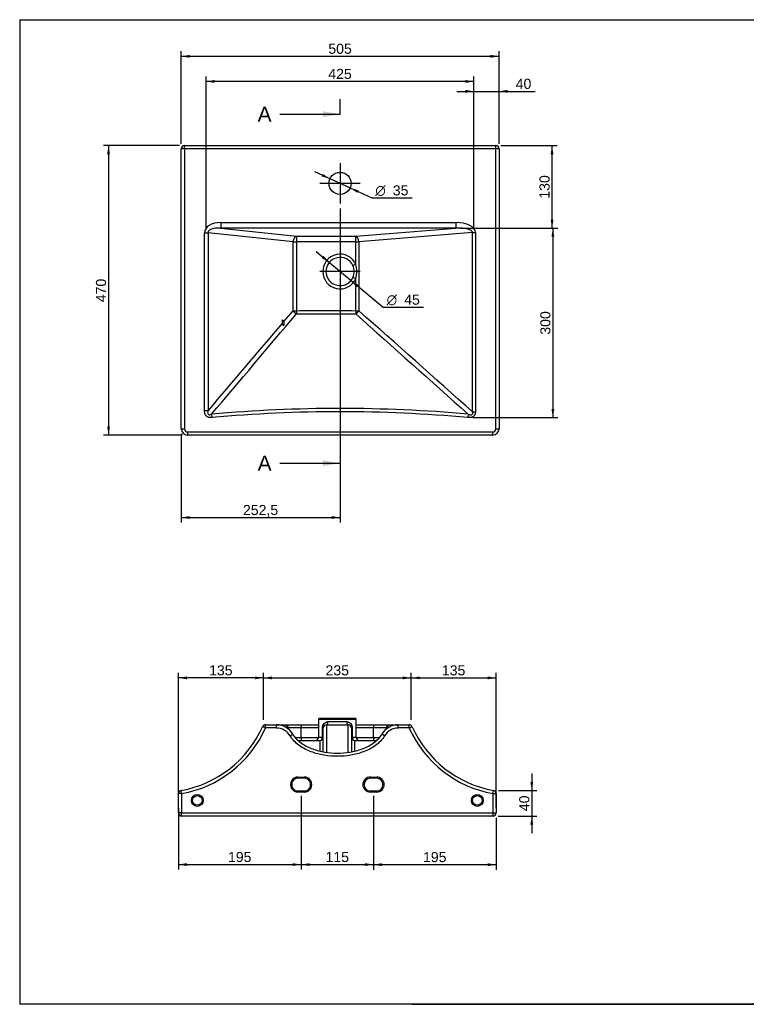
# Model space of a CAD drawing. Header units: millimetres. Extents: x 11 to 302, y 7 to 203.
# Tile 1 of 2: x 11 to 155, y 7 to 203. Entities that reach past the tile are written whole.
import ezdxf
from ezdxf.enums import TextEntityAlignment as Align
from ezdxf.lldxf.tags import DXFTag

# ---------------------------------------------------------------- set-up
doc = ezdxf.new("R2010")
doc.units = ezdxf.units.MM
for name, color, linetype in [('1', 7, 'Continuous'), ('Default', 7, 'Continuous'), ('LAVABO_BUTTERFLY', 7, 'Continuous'), ('Predefinito', 7, 'Continuous')]:
    doc.layers.add(name, color=color, linetype=linetype)
doc.styles.add('SEACAD_Arial', font='arial.ttf')
doc.styles.add('SEACAD_Solid_Edge_ANSI1_Symbols', font='semeca1.ttf')
tags = doc.linetypes.add('CENTER2', pattern=[28.575, 19.05, -3.175, 3.175, -3.175]).pattern_tags.tags
tags[10:11] = [DXFTag(74, 4), DXFTag(75, 0), DXFTag(340, '0'), DXFTag(46, 0.0), DXFTag(50, 0.0), DXFTag(44, 0.0), DXFTag(45, 0.0)]
tags[8:9] = [DXFTag(74, 4), DXFTag(75, 0), DXFTag(340, '0'), DXFTag(46, 0.0), DXFTag(50, 0.0), DXFTag(44, 0.0), DXFTag(45, 0.0)]
tags[6:7] = [DXFTag(74, 4), DXFTag(75, 0), DXFTag(340, '0'), DXFTag(46, 0.0), DXFTag(50, 0.0), DXFTag(44, 0.0), DXFTag(45, 0.0)]
tags[4:5] = [DXFTag(74, 4), DXFTag(75, 0), DXFTag(340, '0'), DXFTag(46, 0.0), DXFTag(50, 0.0), DXFTag(44, 0.0), DXFTag(45, 0.0)]
doc.dimstyles.new('ISO_PALLINATURA', dxfattribs={"dimtxt": 2, "dimasz": 1.7, "dimexe": 1, "dimexo": 1, "dimgap": 1, "dimtad": 0, "dimtih": 1, "dimtoh": 1, "dimlfac": 8, "dimtxsty": 'SEACAD_Arial', "dimblk1": '_SE_FILLED', "dimblk2": '_SE_FILLED', "dimsah": 1, "dimcen": 1, "dimadec": 0, "dimazin": 0, "dimtfac": 1, "dimtofl": 0, "dimtmove": 0, "dimatfit": 3, "dimfxl": 1, "dimtolj": 1, "dimarcsym": 0})

# ---------------------------------------------------------------- blocks, each defined once
blk = doc.blocks.new('SEANNOT_GROUP2')
at = {"layer": 'Default', "color": 7, "linetype": 'CENTER2'}
for p, q in [((74.52, 174.33), (74.52, 166.33)), ((78.52, 170.33), (70.52, 170.33))]:
    blk.add_line(p, q, dxfattribs=at)
blk = doc.blocks.new('SEANNOT_GROUP3')
at = {"layer": 'Default', "color": 7, "linetype": 'CENTER2'}
for p, q in [((74.52, 156.83), (74.52, 148.83)), ((78.52, 152.83), (70.52, 152.83))]:
    blk.add_line(p, q, dxfattribs=at)
blk = doc.blocks.new('SE')
at = {"layer": 'LAVABO_BUTTERFLY', "color": 7, "linetype": 'Continuous'}
for p, q in [((43.59, 177.21), (42.96, 177.21)), ((42.96, 121.58), (42.96, 177.21)), ((43.59, 177.83), (105.46, 177.83)), ((43.59, 177.21), (43.59, 177.83)), ((105.46, 177.21), (43.59, 177.21)), ((43.59, 177.21), (43.59, 121.58)), ((105.46, 177.21), (105.46, 177.83)), ((106.09, 177.21), (105.46, 177.21)), ((105.46, 121.58), (105.46, 177.21)), ((106.09, 177.21), (106.09, 121.58)), ((50.83, 162.56), (97.5, 162.56)), ((50.83, 162.56), (50.83, 161.45)), ((97.5, 162.56), (97.5, 161.45)), ((47.57, 125.21), (47.57, 160.53)), ((47.57, 160.53), (48.27, 160.53)), ((48.27, 160.53), (48.27, 125.21)), ((65.16, 158.72), (48.27, 160.53)), ((97.5, 161.45), (50.83, 161.45)), ((50.83, 161.45), (65.85, 159.84)), ((77.65, 159.84), (97.5, 161.45)), ((100.82, 160.56), (78.23, 158.72)), ((100.82, 124.96), (100.82, 160.56)), ((100.82, 160.56), (101.4, 160.56)), ((101.4, 160.56), (101.4, 124.96)), ((65.16, 145.05), (65.16, 158.72)), ((65.16, 158.72), (65.85, 158.72)), ((65.85, 159.84), (77.65, 159.84)), ((65.85, 159.84), (65.85, 158.72)), ((65.85, 158.72), (65.85, 145.05)), ((77.65, 158.72), (65.85, 158.72)), ((77.65, 158.72), (77.65, 159.84)), ((77.65, 158.72), (78.23, 158.72)), ((77.65, 154.26), (77.65, 158.72)), ((78.23, 158.72), (78.23, 145.05)), ((77.65, 154.26), (77.08, 154)), ((77.08, 151.67), (77.65, 151.41)), ((77.65, 145.05), (77.65, 151.41)), ((63.33, 142.92), (65.16, 145.05)), ((65.16, 145.05), (65.85, 145.05)), ((65.85, 145.05), (65.85, 144.42)), ((77.65, 145.05), (77.65, 144.42)), ((77.65, 145.05), (78.23, 145.05)), ((63.07, 142.62), (63.07, 143.25)), ((47.57, 125.21), (48.27, 125.21)), ((48.96, 124.47), (49.02, 123.81)), ((99.96, 124.49), (99.9, 123.82)), ((100.82, 124.96), (101.4, 124.96)), ((42.96, 121.58), (43.59, 121.58)), ((105.46, 121.58), (106.09, 121.58)), ((44.21, 120.96), (104.84, 120.96)), ((44.21, 120.96), (44.21, 120.33)), ((104.84, 120.33), (44.21, 120.33)), ((104.84, 120.33), (104.84, 120.96))]:
    blk.add_line(p, q, dxfattribs=at)
blk.add_circle((74.52, 170.33), 2.19, dxfattribs=at)
for centre, radius, start, end in [((43.59, 177.21), 0.625, 90, 180), ((105.46, 177.21), 0.625, 0, 90), ((74.52, 152.83), 3.44, 24.4874, 335.5126), ((74.52, 152.83), 2.81, 24.4874, 335.5126), ((74.52, 152.83), 2.81, 335.5126, 24.4874), ((72.65, 152.83), 5.2, 344.089, 15.911), ((-4753.54, -5311.43), 7288.28, 48.237087, 48.474768), ((-8570.31, 7441.8), 11306.41, 319.670407, 319.802887), ((62.49, 142.52), 0.938, 25.443, 51.1936), ((62.49, 142.52), 0.938, 329.7651, 25.443), ((71.91, 3322.68), 3178.27, 269.89082, 270.10347), ((10215.42, 11471.09), 15200.92, 228.170332, 228.283114), ((7540.03, -6230.8), 9824.72, 139.555452, 139.688752), ((74.55, -158.91), 284.54, 84.8746, 95.1595), ((44.21, 121.58), 1.25, 180, 270), ((44.21, 121.58), 0.625, 180, 270), ((104.84, 121.58), 0.625, 270, 0), ((104.84, 121.58), 1.25, 270, 0)]:
    blk.add_arc(centre, radius, start, end, dxfattribs=at)
for centre, major_axis, ratio, start_param, end_param in [((51.21, 160.29), (3.63, -0.39), 0.615641, 1.743105, 3.207459), ((96.99, 160.29), (-4.4, -0.36), 0.509839, 3.100278, 4.554677), ((51.21, 160.29), (2.95, -0.32), 0.379794, 1.743105, 3.207459), ((96.99, 160.29), (-3.83, -0.31), 0.293, 3.100278, 4.554677), ((65.85, 158.72), (0.12, 1.12), 0.615641, 0.172309, 1.636662), ((77.65, 158.72), (0.09, -1.12), 0.509839, 1.529482, 2.983881), ((65.85, 145.05), (-0.854, 0.732), 0.455414, 1.082698, 1.946532), ((77.65, 145.05), (-0.744, -0.844), 0.407223, 1.134628, 1.915717)]:
    blk.add_ellipse(centre, major_axis=major_axis, ratio=ratio, start_param=start_param, end_param=end_param, dxfattribs=at)
for points, knots in [([(65.85, 145.05), (67.82, 145.06), (69.78, 145.06), (73.72, 145.06), (75.69, 145.06), (77.65, 145.05)], [0, 0, 0, 0, 0.5, 0.5, 1, 1, 1, 1]), ([(63.3, 142.05), (63.28, 142.06), (63.26, 142.08), (63.22, 142.12), (63.21, 142.14), (63.18, 142.19), (63.16, 142.21), (63.14, 142.26), (63.13, 142.28), (63.1, 142.36), (63.09, 142.41), (63.08, 142.51), (63.07, 142.57), (63.07, 142.62)], [0, 0, 0, 0, 0.125, 0.125, 0.25, 0.25, 0.375, 0.375, 0.5, 0.5, 0.75, 0.75, 1, 1, 1, 1]), ([(49.02, 123.81), (48.92, 123.8), (48.82, 123.8), (48.68, 123.81), (48.63, 123.81), (48.53, 123.83), (48.49, 123.84), (48.35, 123.88), (48.26, 123.91), (48.13, 123.98), (48.09, 124.01), (48.01, 124.07), (47.97, 124.1), (47.91, 124.17), (47.87, 124.2), (47.81, 124.28), (47.79, 124.32), (47.74, 124.41), (47.72, 124.45), (47.68, 124.54), (47.66, 124.59), (47.62, 124.72), (47.6, 124.82), (47.58, 125.01), (47.57, 125.11), (47.57, 125.21)], [0, 0, 0, 0, 0.125, 0.125, 0.1875, 0.1875, 0.25, 0.25, 0.375, 0.375, 0.4375, 0.4375, 0.5, 0.5, 0.5625, 0.5625, 0.625, 0.625, 0.6875, 0.6875, 0.75, 0.75, 0.875, 0.875, 1, 1, 1, 1]), ([(48.27, 125.21), (48.24, 125.09), (48.21, 124.98), (48.2, 124.8), (48.21, 124.74), (48.23, 124.62), (48.25, 124.56), (48.32, 124.46), (48.37, 124.43), (48.49, 124.39), (48.55, 124.38), (48.73, 124.39), (48.85, 124.43), (48.96, 124.47)], [0, 0, 0, 0, 0.25, 0.25, 0.375, 0.375, 0.5, 0.5, 0.625, 0.625, 0.75, 0.75, 1, 1, 1, 1]), ([(101.4, 124.96), (101.4, 124.87), (101.39, 124.78), (101.36, 124.64), (101.35, 124.6), (101.33, 124.51), (101.31, 124.47), (101.28, 124.39), (101.26, 124.34), (101.21, 124.27), (101.18, 124.23), (101.1, 124.12), (101.03, 124.06), (100.92, 123.99), (100.88, 123.96), (100.79, 123.92), (100.75, 123.91), (100.62, 123.86), (100.53, 123.84), (100.36, 123.81), (100.27, 123.81), (100.08, 123.8), (99.99, 123.81), (99.9, 123.82)], [0, 0, 0, 0, 0.125, 0.125, 0.1875, 0.1875, 0.25, 0.25, 0.3125, 0.3125, 0.375, 0.375, 0.5, 0.5, 0.5625, 0.5625, 0.625, 0.625, 0.75, 0.75, 0.875, 0.875, 1, 1, 1, 1]), ([(99.96, 124.49), (100.07, 124.45), (100.18, 124.41), (100.4, 124.37), (100.52, 124.36), (100.69, 124.4), (100.75, 124.42), (100.83, 124.51), (100.85, 124.56), (100.87, 124.68), (100.87, 124.74), (100.85, 124.85), (100.84, 124.9), (100.82, 124.96)], [0, 0, 0, 0, 0.25, 0.25, 0.5, 0.5, 0.625, 0.625, 0.75, 0.75, 0.875, 0.875, 1, 1, 1, 1])]:
    blk.add_open_spline(points, degree=3, knots=knots, dxfattribs=at)
blk.add_open_spline([(99.9, 123.82), (82.98, 125.36), (65.94, 125.36), (49.02, 123.81)], degree=3, dxfattribs=at)
blk = doc.blocks.new('SE1')
at = {"layer": 'LAVABO_BUTTERFLY', "color": 7, "linetype": 'Continuous'}
for p, q in [((59.69, 62.79), (60.62, 62.79)), ((59.69, 62.17), (59.69, 62.79)), ((60.62, 62.79), (61.88, 62.79)), ((61.88, 62.79), (63.65, 62.79)), ((61.88, 62.17), (61.88, 62.79)), ((63.65, 62.79), (66.78, 62.79)), ((66.78, 62.79), (70.22, 62.79)), ((66.78, 62.79), (66.78, 62.17)), ((70.22, 63.92), (77.72, 63.92)), ((70.22, 63.92), (70.22, 60.29)), ((77.59, 64.04), (70.34, 64.04)), ((71.78, 62.79), (76.15, 62.79)), ((71.78, 62.79), (71.78, 57.32)), ((72.09, 63.42), (75.84, 63.42)), ((76.15, 57.32), (76.15, 62.79)), ((77.72, 60.29), (77.72, 63.92)), ((77.72, 62.79), (81.15, 62.79)), ((81.15, 62.79), (84.28, 62.79)), ((81.15, 62.79), (81.15, 62.17)), ((84.28, 62.79), (86.05, 62.79)), ((86.05, 62.79), (87.32, 62.79)), ((86.05, 62.17), (86.05, 62.79)), ((87.32, 62.79), (88.25, 62.79)), ((88.25, 62.17), (88.25, 62.79)), ((59.69, 62.17), (59.12, 62.42)), ((61.88, 62.17), (59.69, 62.17)), ((64.03, 62.17), (63.95, 62.17)), ((64.03, 62.11), (64.03, 62.17)), ((64.03, 62.17), (64.28, 62.17)), ((66.78, 62.17), (64.28, 62.17)), ((64.28, 62.17), (64.28, 61.92)), ((64.58, 60.62), (65.12, 60.93)), ((70.22, 62.17), (66.78, 62.17)), ((66.78, 60.29), (66.78, 62.17)), ((71.02, 60.29), (71.02, 62.17)), ((71.15, 62.17), (71.02, 62.17)), ((71.15, 57.43), (71.15, 62.17)), ((76.91, 62.17), (76.78, 62.17)), ((76.78, 62.17), (76.78, 57.43)), ((76.91, 62.17), (76.91, 60.29)), ((81.15, 62.17), (77.72, 62.17)), ((83.65, 62.17), (81.15, 62.17)), ((81.15, 60.29), (81.15, 62.17)), ((83.35, 60.62), (82.81, 60.93)), ((83.65, 61.92), (83.65, 62.17)), ((83.9, 62.17), (83.65, 62.17)), ((83.98, 62.17), (83.9, 62.17)), ((83.9, 62.17), (83.9, 62.11)), ((88.25, 62.17), (86.05, 62.17)), ((88.25, 62.17), (88.82, 62.42)), ((65.57, 60.29), (66.78, 60.29)), ((66.18, 59.67), (70.53, 59.67)), ((66.78, 60.29), (70.22, 60.29)), ((66.78, 60.29), (66.78, 59.67)), ((71.02, 60.29), (70.22, 60.29)), ((70.53, 57.56), (70.53, 59.67)), ((71.02, 60.29), (71.15, 60.29)), ((76.78, 60.29), (76.91, 60.29)), ((77.72, 60.29), (76.91, 60.29)), ((77.4, 59.67), (81.76, 59.67)), ((77.4, 59.67), (77.4, 57.57)), ((77.72, 60.29), (81.15, 60.29)), ((81.15, 60.29), (82.37, 60.29)), ((81.15, 60.29), (81.15, 59.67)), ((66.15, 52.42), (67.4, 52.42)), ((66.15, 52.42), (66.15, 52.17)), ((67.4, 52.17), (66.15, 52.17)), ((67.4, 52.42), (67.4, 52.17)), ((80.53, 52.42), (81.78, 52.42)), ((80.53, 52.42), (80.53, 52.17)), ((81.78, 52.17), (80.53, 52.17)), ((81.78, 52.17), (81.78, 52.42)), ((42.4, 45.29), (42.4, 49.14)), ((43.03, 49.14), (42.4, 49.14)), ((43.03, 49.14), (42.92, 49.75)), ((43.03, 49.14), (43.03, 45.29)), ((66.15, 49.67), (67.4, 49.67)), ((66.15, 49.67), (66.15, 49.42)), ((67.4, 49.42), (66.15, 49.42)), ((67.4, 49.67), (67.4, 49.42)), ((80.53, 49.67), (81.78, 49.67)), ((80.53, 49.42), (80.53, 49.67)), ((81.78, 49.42), (80.53, 49.42)), ((81.78, 49.67), (81.78, 49.42)), ((104.9, 49.14), (105.01, 49.75)), ((104.9, 45.29), (104.9, 49.14)), ((104.9, 49.14), (105.53, 49.14)), ((105.53, 49.14), (105.53, 45.29)), ((43.03, 45.29), (42.4, 45.29)), ((43.03, 45.29), (104.9, 45.29)), ((43.03, 44.67), (43.03, 45.29)), ((104.9, 44.67), (104.9, 45.29)), ((104.9, 45.29), (105.53, 45.29)), ((104.9, 44.67), (43.03, 44.67))]:
    blk.add_line(p, q, dxfattribs=at)
for centre, radius in [((46.15, 47.79), 1.19), ((101.78, 47.79), 1.19), ((46.15, 47.79), 0.938), ((101.78, 47.79), 0.938)]:
    blk.add_circle(centre, radius, dxfattribs=at)
for centre, radius, start, end in [((59.69, 62.17), 0.625, 90, 155.8933), ((61.88, 59.04), 3.75, 30.2748, 90), ((63.65, 62.17), 0.625, 0, 90), ((70.34, 63.92), 0.125, 90, 180), ((71.78, 62.17), 0.625, 90, 180), ((76.15, 62.17), 0.625, 0, 90), ((77.59, 63.92), 0.125, 0, 90), ((86.05, 59.04), 3.75, 90, 149.7252), ((84.28, 62.17), 0.625, 90, 180), ((88.25, 62.17), 0.625, 24.1067, 90), ((39.04, 71.41), 22, 280.1651, 335.8933), ((39.04, 71.41), 22.63, 280.1651, 335.8933), ((61.88, 59.04), 3.12, 30.2748, 90), ((86.05, 59.04), 3.12, 90, 149.7252), ((108.9, 71.41), 22.63, 204.1067, 259.8349), ((108.9, 71.41), 22, 204.1067, 259.8349), ((69.59, 60.29), 0.625, 270, 0), ((70.53, 60.29), 0.625, 270, 360), ((77.4, 60.29), 0.625, 180, 270), ((78.34, 60.29), 0.625, 180, 270), ((66.15, 50.92), 1.5, 89.9996, 269.9997), ((66.15, 50.92), 1.25, 89.9995, 269.9997), ((67.4, 50.92), 1.5, 270.0001, 90.0007), ((67.4, 50.92), 1.25, 270.0001, 90.0007), ((80.53, 50.92), 1.5, 90, 270), ((80.53, 50.92), 1.25, 90, 270), ((81.78, 50.92), 1.5, 270, 90), ((81.78, 50.92), 1.25, 270, 90), ((43.03, 49.14), 0.625, 100.1651, 180), ((104.9, 49.14), 0.625, 0, 79.8349), ((43.03, 45.29), 0.625, 180, 270), ((104.9, 45.29), 0.625, 270, 0)]:
    blk.add_arc(centre, radius, start, end, dxfattribs=at)
for centre, major_axis, ratio, start_param, end_param in [((63.65, 62.17), (0, -0.625), 0.6, 1.570796, 3.141593), ((71.78, 63.42), (0, 0.625), 0.5, 3.141593, 4.712389), ((76.15, 63.42), (0, 0.625), 0.5, 1.570796, 3.141593), ((84.28, 62.17), (0, 0.625), 0.6, 0, 1.570796), ((70.53, 60.29), (0, -0.625), 0.785714, 0, 1.570796), ((77.4, 60.29), (0, -0.625), 0.785714, 4.712389, 6.283185)]:
    blk.add_ellipse(centre, major_axis=major_axis, ratio=ratio, start_param=start_param, end_param=end_param, dxfattribs=at)
for points, knots in [([(71.02, 62.17), (71.02, 62.34), (71.05, 62.51), (71.16, 62.81), (71.24, 62.94), (71.43, 63.16), (71.54, 63.25), (71.8, 63.38), (71.94, 63.42), (72.09, 63.42)], [0, 0, 0, 0, 0.25, 0.25, 0.5, 0.5, 0.75, 0.75, 1, 1, 1, 1]), ([(75.84, 63.42), (75.99, 63.42), (76.13, 63.38), (76.39, 63.25), (76.5, 63.16), (76.69, 62.94), (76.77, 62.81), (76.88, 62.51), (76.91, 62.34), (76.91, 62.17)], [0, 0, 0, 0, 0.25, 0.25, 0.5, 0.5, 0.75, 0.75, 1, 1, 1, 1]), ([(65.12, 60.93), (65.33, 60.57), (65.59, 60.24), (66.18, 59.64), (66.51, 59.37), (67.19, 58.89), (67.55, 58.68), (68.3, 58.3), (68.68, 58.14), (69.46, 57.85), (69.86, 57.73), (70.67, 57.52), (71.08, 57.43), (72.31, 57.23), (73.14, 57.17), (74.8, 57.17), (75.64, 57.23), (77.28, 57.5), (78.08, 57.71), (79.26, 58.14), (79.64, 58.3), (80.39, 58.68), (80.75, 58.89), (81.43, 59.37), (81.76, 59.64), (82.34, 60.24), (82.6, 60.57), (82.81, 60.93)], [0, 0, 0, 0, 0.0625, 0.0625, 0.125, 0.125, 0.1875, 0.1875, 0.25, 0.25, 0.3125, 0.3125, 0.375, 0.375, 0.5, 0.5, 0.625, 0.625, 0.75, 0.75, 0.8125, 0.8125, 0.875, 0.875, 0.9375, 0.9375, 1, 1, 1, 1]), ([(83.35, 60.62), (83.13, 60.23), (82.85, 59.88), (82.24, 59.23), (81.89, 58.94), (81.17, 58.42), (80.79, 58.19), (80.01, 57.78), (79.59, 57.6), (78.35, 57.13), (77.49, 56.91), (75.75, 56.61), (74.85, 56.54), (73.08, 56.54), (72.2, 56.61), (70.89, 56.83), (70.45, 56.93), (69.59, 57.15), (69.17, 57.29), (68.34, 57.6), (67.94, 57.78), (67.15, 58.19), (66.76, 58.42), (66.04, 58.94), (65.7, 59.23), (65.08, 59.88), (64.81, 60.23), (64.58, 60.62)], [0, 0, 0, 0, 0.0625, 0.0625, 0.125, 0.125, 0.1875, 0.1875, 0.25, 0.25, 0.375, 0.375, 0.5, 0.5, 0.625, 0.625, 0.6875, 0.6875, 0.75, 0.75, 0.8125, 0.8125, 0.875, 0.875, 0.9375, 0.9375, 1, 1, 1, 1])]:
    blk.add_open_spline(points, degree=3, knots=knots, dxfattribs=at)
blk = doc.blocks.new('SE3')
at = {"color": 7, "linetype": 'Continuous', "style": 'SEACAD_Arial'}
blk.add_text('A', height=3, dxfattribs=at).set_placement((58.12, 185.57), align=Align.TOP_LEFT)
blk = doc.blocks.new('SE4')
at = {"color": 7, "linetype": 'Continuous', "style": 'SEACAD_Arial'}
blk.add_text('A', height=3, dxfattribs=at).set_placement((58.12, 116.24), align=Align.TOP_LEFT)
blk = doc.blocks.new('SEANNOT_GROUP4')
at = {"linetype": 'Continuous'}
blk.add_hatch(color=7, dxfattribs=at).paths.add_polyline_path([(71.12, 183.51), (74.52, 184.07), (71.12, 184.64)])
at = {"color": 7, "linetype": 'Continuous'}
blk.add_lwpolyline([(62.52, 184.07), (74.52, 184.07)], dxfattribs=at)
blk = doc.blocks.new('SEANNOT_GROUP5')
at = {"linetype": 'Continuous'}
blk.add_hatch(color=7, dxfattribs=at).paths.add_polyline_path([(71.12, 114.18), (74.52, 114.74), (71.12, 115.31)])
at = {"color": 7, "linetype": 'Continuous'}
blk.add_lwpolyline([(62.52, 114.74), (74.52, 114.74)], dxfattribs=at)
blk = doc.blocks.new('SE2')
at = {"layer": 'Default', "color": 7, "linetype": 'CENTER2'}
for p, q in [((74.52, 184.07), (74.52, 187.07)), ((74.52, 114.74), (74.52, 111.74))]:
    blk.add_line(p, q, dxfattribs=at)
at = {"layer": 'Default', "color": 7, "linetype": 'CENTER2', "const_width": 0.00035}
blk.add_lwpolyline([(74.52, 184.07), (74.52, 114.74)], dxfattribs=at)
at = {"layer": 'Default'}
for name in ['SE3', 'SEANNOT_GROUP4', 'SE4', 'SEANNOT_GROUP5']:
    blk.add_blockref(name, (0, 0), dxfattribs=at)
blk = doc.blocks.new('DMBLK77')
at = {"layer": 'Default', "linetype": 'Continuous'}
for points in [[(71.24, 155.93), (70.87, 155.5), (72.36, 154.63)], [(78.17, 150.16), (76.69, 151.03), (77.81, 149.73)]]:
    blk.add_hatch(color=7, dxfattribs=at).paths.add_polyline_path(points)
at = {"layer": 'Default', "color": 7, "linetype": 'Continuous'}
for p, q in [((69.75, 156.8), (76.69, 151.03)), ((76.69, 151.03), (83.07, 145.73)), ((83.07, 145.73), (91.08, 145.73))]:
    blk.add_line(p, q, dxfattribs=at)
for s, style, p in [('O', 'SEACAD_Solid_Edge_ANSI1_Symbols', (83.77, 148.23)), ('45', 'SEACAD_Arial', (87.25, 148.23))]:
    blk.add_text(s, height=2, dxfattribs=dict(at, style=style)).set_placement(p, align=Align.TOP_LEFT)
blk = doc.blocks.new('_SE_FILLED')
at = {"color": 0}
blk.add_line((0, 0), (-1, 0), dxfattribs=at)
blk.add_solid([(0, 0), (-1, -0.1665), (-1, 0.1665), (0, 0)], dxfattribs=at)
blk = doc.blocks.new('DMBLK78')
at = {"layer": 'Default', "linetype": 'Continuous'}
for points in [[(60.98, 72.4), (59.28, 72.11), (60.98, 71.83)], [(86.95, 72.4), (86.95, 71.83), (88.65, 72.11)]]:
    blk.add_hatch(color=7, dxfattribs=at).paths.add_polyline_path(points)
at = {"layer": 'Default', "color": 7, "linetype": 'Continuous'}
for p, q in [((59.28, 63.79), (59.28, 73.11)), ((88.65, 63.79), (88.65, 73.11)), ((59.28, 72.11), (88.65, 72.11))]:
    blk.add_line(p, q, dxfattribs=at)
at = {"layer": 'Default', "color": 7, "linetype": 'Continuous', "style": 'SEACAD_Arial'}
blk.add_text('235', height=2, dxfattribs=at).set_placement((71.62, 74.61), align=Align.TOP_LEFT)
blk = doc.blocks.new('DMBLK84')
at = {"layer": 'Default', "linetype": 'Continuous'}
for points in [[(82.85, 34.73), (82.85, 35.3), (81.15, 35.02)], [(103.83, 34.73), (105.53, 35.02), (103.83, 35.3)]]:
    blk.add_hatch(color=7, dxfattribs=at).paths.add_polyline_path(points)
at = {"layer": 'Default', "color": 7, "linetype": 'Continuous'}
for p, q in [((81.15, 48.67), (81.15, 34.02)), ((105.53, 44.29), (105.53, 34.02)), ((81.15, 35.02), (105.53, 35.02))]:
    blk.add_line(p, q, dxfattribs=at)
at = {"layer": 'Default', "color": 7, "linetype": 'Continuous', "style": 'SEACAD_Arial'}
blk.add_text('195', height=2, dxfattribs=at).set_placement((90.99, 37.52), align=Align.TOP_LEFT)
blk = doc.blocks.new('DMBLK85')
at = {"layer": 'Default', "linetype": 'Continuous'}
for points in [[(116.91, 176.13), (116.63, 177.83), (116.34, 176.13)], [(116.91, 163.15), (116.34, 163.15), (116.63, 161.45)]]:
    blk.add_hatch(color=7, dxfattribs=at).paths.add_polyline_path(points)
at = {"layer": 'Default', "color": 7, "linetype": 'Continuous'}
for p, q in [((106.46, 177.83), (117.63, 177.83)), ((116.63, 161.45), (116.63, 177.83)), ((98.5, 161.45), (117.63, 161.45))]:
    blk.add_line(p, q, dxfattribs=at)
at = {"layer": 'Default', "color": 7, "linetype": 'Continuous', "style": 'SEACAD_Arial'}
blk.add_text('130', height=2, rotation=90, dxfattribs=at).set_placement((114.13, 167.29), align=Align.TOP_LEFT)
blk = doc.blocks.new('DMBLK86')
at = {"layer": 'Default', "linetype": 'Continuous'}
for points in [[(99.41, 188.9), (99.41, 188.33), (101.11, 188.61)], [(107.79, 188.9), (106.09, 188.61), (107.79, 188.33)]]:
    blk.add_hatch(color=7, dxfattribs=at).paths.add_polyline_path(points)
at = {"layer": 'Default', "color": 7, "linetype": 'Continuous'}
for p, q in [((97.71, 188.61), (113.25, 188.61)), ((101.11, 161.56), (101.11, 189.61)), ((106.09, 178.21), (106.09, 189.61))]:
    blk.add_line(p, q, dxfattribs=at)
at = {"layer": 'Default', "color": 7, "linetype": 'Continuous', "style": 'SEACAD_Arial'}
blk.add_text('40', height=2, dxfattribs=at).set_placement((109.41, 191.11), align=Align.TOP_LEFT)
blk = doc.blocks.new('DMBLK89')
at = {"layer": 'Default', "linetype": 'Continuous'}
for points in [[(71.11, 172.21), (70.87, 171.7), (72.54, 171.24)], [(78.17, 168.97), (76.51, 169.42), (77.94, 168.45)]]:
    blk.add_hatch(color=7, dxfattribs=at).paths.add_polyline_path(points)
at = {"layer": 'Default', "color": 7, "linetype": 'Continuous'}
for p, q in [((69.45, 172.66), (76.51, 169.42)), ((76.51, 169.42), (80.81, 167.44)), ((80.81, 167.44), (88.82, 167.44))]:
    blk.add_line(p, q, dxfattribs=at)
for s, style, p in [('O', 'SEACAD_Solid_Edge_ANSI1_Symbols', (81.51, 169.94)), ('35', 'SEACAD_Arial', (84.99, 169.94))]:
    blk.add_text(s, height=2, dxfattribs=dict(at, style=style)).set_placement(p, align=Align.TOP_LEFT)
blk = doc.blocks.new('DMBLK90')
at = {"layer": 'Default', "linetype": 'Continuous'}
for points in [[(117.07, 159.75), (116.79, 161.45), (116.51, 159.75)], [(117.07, 125.52), (116.51, 125.52), (116.79, 123.82)]]:
    blk.add_hatch(color=7, dxfattribs=at).paths.add_polyline_path(points)
at = {"layer": 'Default', "color": 7, "linetype": 'Continuous'}
for p, q in [((98.5, 161.45), (117.79, 161.45)), ((116.79, 161.45), (116.79, 123.82)), ((100.9, 123.82), (117.79, 123.82))]:
    blk.add_line(p, q, dxfattribs=at)
at = {"layer": 'Default', "color": 7, "linetype": 'Continuous', "style": 'SEACAD_Arial'}
blk.add_text('300', height=2, rotation=90, dxfattribs=at).set_placement((114.29, 140.28), align=Align.TOP_LEFT)
blk = doc.blocks.new('DMBLK91')
at = {"layer": 'Default', "linetype": 'Continuous'}
for points in [[(44.66, 195.86), (42.96, 195.57), (44.66, 195.29)], [(104.39, 195.86), (104.39, 195.29), (106.09, 195.57)]]:
    blk.add_hatch(color=7, dxfattribs=at).paths.add_polyline_path(points)
at = {"layer": 'Default', "color": 7, "linetype": 'Continuous'}
for p, q in [((42.96, 178.21), (42.96, 196.57)), ((42.96, 195.57), (106.09, 195.57)), ((106.09, 178.21), (106.09, 196.57))]:
    blk.add_line(p, q, dxfattribs=at)
at = {"layer": 'Default', "color": 7, "linetype": 'Continuous', "style": 'SEACAD_Arial'}
blk.add_text('505', height=2, dxfattribs=at).set_placement((72.18, 198.07), align=Align.TOP_LEFT)
blk = doc.blocks.new('DMBLK92')
at = {"layer": 'Default', "linetype": 'Continuous'}
for points in [[(112.88, 51.45), (112.32, 51.45), (112.6, 49.75)], [(112.88, 42.97), (112.6, 44.67), (112.32, 42.97)]]:
    blk.add_hatch(color=7, dxfattribs=at).paths.add_polyline_path(points)
at = {"layer": 'Default', "color": 7, "linetype": 'Continuous'}
for p, q in [((112.6, 53.15), (112.6, 41.27)), ((106.01, 49.75), (113.6, 49.75)), ((105.9, 44.67), (113.6, 44.67))]:
    blk.add_line(p, q, dxfattribs=at)
at = {"layer": 'Default', "color": 7, "linetype": 'Continuous', "style": 'SEACAD_Arial'}
blk.add_text('40', height=2, rotation=90, dxfattribs=at).set_placement((110.1, 45.64), align=Align.TOP_LEFT)
blk = doc.blocks.new('DMBLK93')
at = {"layer": 'Default', "linetype": 'Continuous'}
for points in [[(44.66, 103.68), (44.66, 104.25), (42.96, 103.96)], [(72.82, 103.68), (74.52, 103.96), (72.82, 104.25)]]:
    blk.add_hatch(color=7, dxfattribs=at).paths.add_polyline_path(points)
at = {"layer": 'Default', "color": 7, "linetype": 'Continuous'}
for p, q in [((74.52, 165.33), (74.52, 102.96)), ((42.96, 120.58), (42.96, 102.96)), ((42.96, 103.96), (74.52, 103.96))]:
    blk.add_line(p, q, dxfattribs=at)
at = {"layer": 'Default', "color": 7, "linetype": 'Continuous', "style": 'SEACAD_Arial'}
blk.add_text('252,5', height=2, dxfattribs=at).set_placement((55.22, 106.46), align=Align.TOP_LEFT)
blk = doc.blocks.new('DMBLK94')
at = {"layer": 'Default', "linetype": 'Continuous'}
for points in [[(90.35, 72.4), (88.65, 72.11), (90.35, 71.83)], [(103.83, 72.4), (103.83, 71.83), (105.53, 72.11)]]:
    blk.add_hatch(color=7, dxfattribs=at).paths.add_polyline_path(points)
at = {"layer": 'Default', "color": 7, "linetype": 'Continuous'}
for p, q in [((88.65, 63.79), (88.65, 73.11)), ((105.53, 46.29), (105.53, 73.11)), ((88.65, 72.11), (105.53, 72.11))]:
    blk.add_line(p, q, dxfattribs=at)
at = {"layer": 'Default', "color": 7, "linetype": 'Continuous', "style": 'SEACAD_Arial'}
blk.add_text('135', height=2, dxfattribs=at).set_placement((94.74, 74.61), align=Align.TOP_LEFT)
blk = doc.blocks.new('DMBLK95')
at = {"layer": 'Default', "linetype": 'Continuous'}
for points in [[(44.1, 72.4), (42.4, 72.11), (44.1, 71.83)], [(57.58, 72.4), (57.58, 71.83), (59.28, 72.11)]]:
    blk.add_hatch(color=7, dxfattribs=at).paths.add_polyline_path(points)
at = {"layer": 'Default', "color": 7, "linetype": 'Continuous'}
for p, q in [((42.4, 48.21), (42.4, 73.11)), ((59.28, 63.79), (59.28, 73.11)), ((59.28, 72.11), (42.4, 72.11))]:
    blk.add_line(p, q, dxfattribs=at)
at = {"layer": 'Default', "color": 7, "linetype": 'Continuous', "style": 'SEACAD_Arial'}
blk.add_text('135', height=2, dxfattribs=at).set_placement((48.49, 74.61), align=Align.TOP_LEFT)
blk = doc.blocks.new('DMBLK96')
at = {"layer": 'Default', "linetype": 'Continuous'}
for points in [[(49.62, 190.87), (47.92, 190.58), (49.62, 190.3)], [(99.41, 190.87), (99.41, 190.3), (101.11, 190.58)]]:
    blk.add_hatch(color=7, dxfattribs=at).paths.add_polyline_path(points)
at = {"layer": 'Default', "color": 7, "linetype": 'Continuous'}
for p, q in [((47.92, 161.53), (47.92, 191.58)), ((101.11, 190.58), (47.92, 190.58)), ((101.11, 161.56), (101.11, 191.58))]:
    blk.add_line(p, q, dxfattribs=at)
at = {"layer": 'Default', "color": 7, "linetype": 'Continuous', "style": 'SEACAD_Arial'}
blk.add_text('425', height=2, dxfattribs=at).set_placement((72.17, 193.08), align=Align.TOP_LEFT)
blk = doc.blocks.new('DMBLK97')
at = {"layer": 'Default', "linetype": 'Continuous'}
for points in [[(28.23, 176.13), (28.8, 176.13), (28.51, 177.83)], [(28.23, 122.03), (28.51, 120.33), (28.8, 122.03)]]:
    blk.add_hatch(color=7, dxfattribs=at).paths.add_polyline_path(points)
at = {"layer": 'Default', "color": 7, "linetype": 'Continuous'}
for p, q in [((42.59, 177.83), (27.51, 177.83)), ((28.51, 177.83), (28.51, 120.33)), ((43.21, 120.33), (27.51, 120.33))]:
    blk.add_line(p, q, dxfattribs=at)
at = {"layer": 'Default', "color": 7, "linetype": 'Continuous', "style": 'SEACAD_Arial'}
blk.add_text('470', height=2, rotation=90, dxfattribs=at).set_placement((26.01, 146.73), align=Align.TOP_LEFT)
blk = doc.blocks.new('DMBLK98')
at = {"layer": 'Default', "linetype": 'Continuous'}
for points in [[(68.48, 34.75), (68.48, 35.32), (66.78, 35.04)], [(79.45, 34.75), (81.15, 35.04), (79.45, 35.32)]]:
    blk.add_hatch(color=7, dxfattribs=at).paths.add_polyline_path(points)
at = {"layer": 'Default', "color": 7, "linetype": 'Continuous'}
for p, q in [((66.78, 48.67), (66.78, 34.04)), ((81.15, 48.67), (81.15, 34.04)), ((66.78, 35.04), (81.15, 35.04))]:
    blk.add_line(p, q, dxfattribs=at)
at = {"layer": 'Default', "color": 7, "linetype": 'Continuous', "style": 'SEACAD_Arial'}
blk.add_text('115', height=2, dxfattribs=at).set_placement((71.62, 37.54), align=Align.TOP_LEFT)
blk = doc.blocks.new('DMBLK99')
at = {"layer": 'Default', "linetype": 'Continuous'}
for points in [[(44.1, 34.75), (44.1, 35.32), (42.4, 35.04)], [(65.08, 34.75), (66.78, 35.04), (65.08, 35.32)]]:
    blk.add_hatch(color=7, dxfattribs=at).paths.add_polyline_path(points)
at = {"layer": 'Default', "color": 7, "linetype": 'Continuous'}
for p, q in [((66.78, 48.67), (66.78, 34.04)), ((42.4, 46.21), (42.4, 34.04)), ((42.4, 35.04), (66.78, 35.04))]:
    blk.add_line(p, q, dxfattribs=at)
at = {"layer": 'Default', "color": 7, "linetype": 'Continuous', "style": 'SEACAD_Arial'}
blk.add_text('195', height=2, dxfattribs=at).set_placement((52.24, 37.54), align=Align.TOP_LEFT)

msp = doc.modelspace()

# ---------------------------------------------------------------- linework, layer by layer
at = {"layer": '1', "color": 7, "linetype": 'Continuous'}
for p, q in [((10.8564, 202.845), (284.3566, 202.845)), ((10.8564, 202.845), (10.8564, 7.2813)), ((284.3566, 7.2813), (10.8564, 7.2813)), ((88.7928, 7.3094), (284.3566, 7.3094))]:
    msp.add_line(p, q, dxfattribs=at)
at = {"layer": 'Predefinito', "color": 7, "linetype": 'Continuous'}
msp.add_line((88.7928, 7.3094), (88.7928, 7.2813), dxfattribs=at)

# ---------------------------------------------------------------- block references
at = {"layer": 'Default'}
for name in ['SE2', 'SE', 'SEANNOT_GROUP2', 'SEANNOT_GROUP3', 'SE1']:
    msp.add_blockref(name, (0, 0), dxfattribs=at)

# ---------------------------------------------------------------- dimensions: what is measured, and where the dimension line sits
at = {"layer": 'Default', "color": 7, "linetype": 'Continuous'}
for base, p1, p2, angle, text, override, picture, middle, dimtype in [((42.9613, 195.573), (42.9613, 177.2062), (106.0863, 177.2062), 0, '\\A1;<>', {"dimtad": 1, "dimtih": 0, "dimtoh": 0, "dimtofl": 1}, 'DMBLK91', (74.5238, 195.573), 161), ((101.108, 190.585), (101.108, 160.5561), (47.9197, 160.5337), 180.024199, '\\A1;{}\\P425', {"dimtad": 1, "dimtih": 0, "dimtoh": 0, "dimtofl": 1}, 'DMBLK96', (74.5138, 190.585), 161), ((28.5124, 120.3312), (43.5863, 177.8312), (44.2113, 120.3312), 90, '\\A1;{}\\P470', {"dimtad": 1, "dimtih": 0, "dimtoh": 0, "dimtofl": 1}, 'DMBLK97', (28.5124, 149.0812), 160), ((116.6275, 177.8312), (97.5042, 161.4485), (105.4613, 177.8312), 90, '\\A1;<>', {"dimtad": 1, "dimtih": 0, "dimtoh": 0, "dimdec": 0, "dimtdec": 0, "dimtofl": 1}, 'DMBLK85', (116.6275, 169.6399), 160), ((116.7911, 123.8154), (97.5042, 161.4485), (99.9031, 123.8154), 90, '\\A1;<>', {"dimtad": 1, "dimtih": 0, "dimtoh": 0, "dimdec": 0, "dimtdec": 0, "dimtofl": 1}, 'DMBLK90', (116.7911, 142.632), 160), ((59.2794, 72.1134), (59.2794, 62.7904), (88.6544, 62.7904), 0, '\\A1;<>', {"dimtad": 1, "dimtih": 0, "dimtoh": 0, "dimdec": 0, "dimtdec": 0, "dimtofl": 1}, 'DMBLK78', (73.9669, 72.1134), 161), ((112.601, 44.6654), (105.0147, 49.7514), (104.9044, 44.6654), 90, '\\A1;<>', {"dimtad": 1, "dimtih": 0, "dimtoh": 0, "dimdec": 0, "dimtdec": 0, "dimtofl": 1}, 'DMBLK92', (112.601, 47.2084), 160), ((66.7794, 35.0372), (66.7794, 49.6654), (81.1544, 49.6654), 359.999999, '\\A1;<>', {"dimtad": 1, "dimtih": 0, "dimtoh": 0, "dimtofl": 1}, 'DMBLK98', (73.9669, 35.0372), 161)]:
    dim = msp.add_linear_dim(base=base, p1=p1, p2=p2, angle=angle, text=text, dimstyle='ISO_PALLINATURA', override=override, dxfattribs=at)
    dim.commit()
    dim.dimension.update_dxf_attribs({"geometry": picture, "text_midpoint": middle, "dimtype": dimtype})
for base, p1, p2, override, picture, middle in [((106.0863, 188.6145), (101.108, 160.5561), (106.0863, 177.2062), {"dimtad": 1, "dimtih": 0, "dimtoh": 0, "dimdec": 0, "dimtdec": 0, "dimtofl": 1}, 'DMBLK86', (108.7149, 188.6145)), ((74.5238, 103.963), (42.9613, 177.2062), (74.5238, 170.3312), {"dimtad": 1, "dimtih": 0, "dimtoh": 0, "dimtofl": 1}, 'DMBLK93', (58.7425, 103.963)), ((42.4044, 72.1134), (59.2794, 62.7904), (42.4044, 47.2133), {"dimtad": 1, "dimtih": 0, "dimtoh": 0, "dimtofl": 1}, 'DMBLK95', (50.8419, 72.1134)), ((105.5294, 72.1134), (88.6544, 62.7904), (105.5294, 45.2904), {"dimtad": 1, "dimtih": 0, "dimtoh": 0, "dimtofl": 1}, 'DMBLK94', (97.0919, 72.1134)), ((66.7794, 35.0372), (42.4044, 47.2133), (66.7794, 49.6654), {"dimtad": 1, "dimtih": 0, "dimtoh": 0, "dimtofl": 1}, 'DMBLK99', (54.5919, 35.0372)), ((105.5294, 35.0177), (81.1544, 49.6654), (105.5294, 45.2904), {"dimtad": 1, "dimtih": 0, "dimtoh": 0, "dimtofl": 1}, 'DMBLK84', (93.3419, 35.0177))]:
    dim = msp.add_linear_dim(base=base, p1=p1, p2=p2, text='\\A1;<>', dimstyle='ISO_PALLINATURA', override=override, dxfattribs=at)
    dim.commit()
    dim.dimension.update_dxf_attribs({"geometry": picture, "text_midpoint": middle, "dimtype": 160})
for p1, p2, picture, middle in [((72.536, 171.2445), (76.5115, 169.418), 'DMBLK89', (80.8133, 167.4415)), ((72.3616, 154.6299), (76.6859, 151.0326), 'DMBLK77', (83.0657, 145.7254))]:
    dim = msp.add_diameter_dim_2p(p1=p1, p2=p2, text='\\A1;<>', dimstyle='ISO_PALLINATURA', dxfattribs=at)
    dim.commit()
    dim.dimension.update_dxf_attribs({"geometry": picture, "text_midpoint": middle, "dimtype": 163})

doc.saveas('drawing.dxf')
